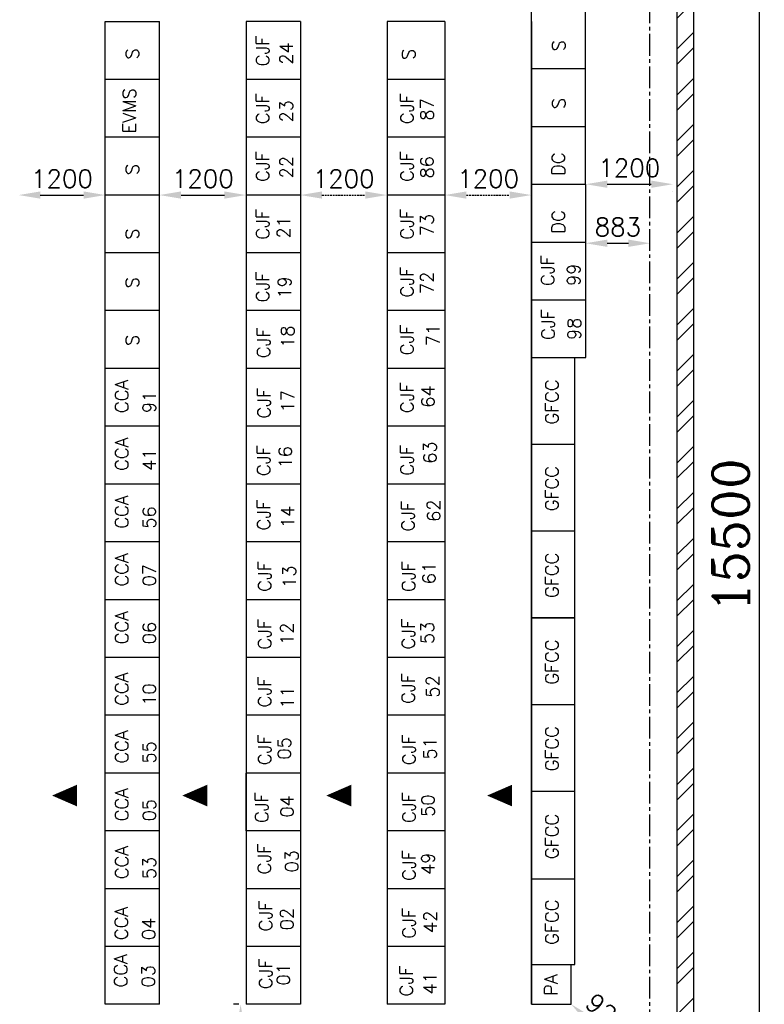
# Model space of a CAD drawing. Extents: x -82582065 to 310651827, y -37687100 to 142977471.
# Tile 65 of 122: x 111150 to 121458, y 40508 to 54135. Entities that reach past the tile are written whole.
import ezdxf

# ---------------------------------------------------------------- set-up
doc = ezdxf.new("R2010")
doc.units = 0
doc.header["$LTSCALE"] = 100
doc.header["$MEASUREMENT"] = 0
for name, pattern in [('CENTER', [2, 1.25, -0.25, 0.25, -0.25]), ('CENTER2', [1.125, 0.75, -0.125, 0.125, -0.125]), ('HIDDEN', [0.375, 0.25, -0.125])]:
    doc.linetypes.add(name, pattern=pattern)
for name, color, linetype in [('DIM', 2, 'Continuous'), ('GRID', 8, 'CENTER'), ('HATCH', 4, 'Continuous'), ('PNL', 6, 'Continuous'), ('TEXT', 3, 'Continuous'), ('WALL', 4, 'Continuous'), ('WALLH', 2, 'Continuous')]:
    doc.layers.add(name, color=color, linetype=linetype)
doc.styles.add('ROMANC', font='ROMANC.SHX')
doc.styles.add('ROMANS', font='romans')
doc.dimstyles.new('GS', dxfattribs={"dimscale": 100, "dimtxt": 2.5, "dimasz": 3, "dimexe": 1, "dimexo": 1, "dimgap": 1, "dimtad": 1, "dimdec": 0, "dimzin": 0, "dimdsep": 46, "dimtxsty": 'ROMANS', "dimcen": 0.09, "dimclrd": 4, "dimclre": 8, "dimclrt": 3, "dimadec": 0, "dimazin": 0, "dimtfac": 1, "dimtdec": 0, "dimtofl": 0, "dimtmove": 0, "dimatfit": 3, "dimfxl": 1, "dimtolj": 1, "dimtzin": 0, "dimarcsym": 0})
doc.dimstyles.new('STANDARD$0', dxfattribs={"dimtxt": 250, "dimasz": 200, "dimexe": 0, "dimexo": 0, "dimgap": 100, "dimtad": 1, "dimdec": 0, "dimlfac": 0.01, "dimzin": 0, "dimdsep": 46, "dimtxsty": 'ROMANS', "dimcen": 0.09, "dimclrd": 4, "dimclre": 8, "dimclrt": 3, "dimadec": 0, "dimazin": 0, "dimtfac": 1, "dimtdec": 0, "dimtmove": 0, "dimatfit": 3, "dimfxl": 1, "dimtolj": 1, "dimtzin": 0, "dimarcsym": 0})

# ---------------------------------------------------------------- blocks, each defined once
blk = doc.blocks.new('*D330')
at = {"layer": 'Defpoints', "color": 0, "linetype": 'Continuous', "transparency": 16777216}
for p in [(121392, 54745), (121442, 54745), (121442, 39245)]:
    blk.add_point(p, dxfattribs=at)
at = {"layer": 'DIM', "linetype": 'Continuous', "lineweight": -2, "transparency": 16777216}
for p, q in [((121442, 54745), (121392, 54745)), ((121442, 39245), (121392, 39245))]:
    blk.add_line(p, q, dxfattribs=at)
at = {"layer": 'DIM', "color": 4, "linetype": 'Continuous', "lineweight": -2, "transparency": 16777216}
blk.add_line((121392, 39645), (121392, 54345), dxfattribs=at)
at = {"layer": 'DIM', "color": 4, "linetype": 'Continuous', "transparency": 16777216}
for points in [[(121325, 54345), (121458, 54345), (121392, 54745)], [(121325, 39645), (121458, 39645), (121392, 39245)]]:
    blk.add_solid(points, dxfattribs=at)
at = {"layer": 'DIM', "linetype": 'Continuous', "transparency": 16777216, "insert": (120992, 46995), "char_height": 500, "attachment_point": 5, "rotation": 90, "style": 'ROMANC'}
blk.add_mtext('\\A1;15500', dxfattribs=at)
blk = doc.blocks.new('*D354')
at = {"layer": 'Defpoints', "color": 0, "transparency": 16777216}
for p in [(118985, 51858), (120193, 51859), (120193, 51858)]:
    blk.add_point(p, dxfattribs=at)
at = {"layer": 'WALLH', "color": 8, "lineweight": -2, "transparency": 16777216}
for p, q in [((118985, 51958), (118985, 51958)), ((120193, 51759), (120193, 51758))]:
    blk.add_line(p, q, dxfattribs=at)
at = {"layer": 'WALLH', "color": 4, "lineweight": -2, "transparency": 16777216}
blk.add_line((119285, 51858), (119893, 51858), dxfattribs=at)
at = {"layer": 'WALLH', "color": 4, "transparency": 16777216}
for points in [[(119285, 51908), (119285, 51808), (118985, 51858)], [(119893, 51908), (119893, 51808), (120193, 51858)]]:
    blk.add_solid(points, dxfattribs=at)
at = {"layer": 'WALLH', "color": 3, "transparency": 16777216, "insert": (119589, 52083), "char_height": 250, "attachment_point": 5, "style": 'ROMANS'}
blk.add_mtext('\\A1;1200', dxfattribs=at)
blk = doc.blocks.new('*D355')
at = {"layer": 'Defpoints', "color": 0, "transparency": 16777216}
for p in [(113085, 51708), (114285, 51708), (114285, 51708)]:
    blk.add_point(p, dxfattribs=at)
at = {"layer": 'WALLH', "color": 4, "lineweight": -2, "transparency": 16777216}
blk.add_line((113385, 51708), (113985, 51708), dxfattribs=at)
at = {"layer": 'WALLH', "color": 8, "lineweight": -2, "transparency": 16777216}
blk.add_line((113085, 51608), (113085, 51608), dxfattribs=at)
at = {"layer": 'WALLH', "color": 4, "transparency": 16777216}
for points in [[(113385, 51758), (113385, 51658), (113085, 51708)], [(113985, 51758), (113985, 51658), (114285, 51708)]]:
    blk.add_solid(points, dxfattribs=at)
at = {"layer": 'WALLH', "color": 3, "transparency": 16777216, "insert": (113685, 51933), "char_height": 250, "attachment_point": 5, "style": 'ROMANS'}
blk.add_mtext('\\A1;1200', dxfattribs=at)
blk = doc.blocks.new('*D356')
at = {"layer": 'Defpoints', "color": 0, "transparency": 16777216}
for p in [(111135, 51708), (112335, 51708), (112335, 51708)]:
    blk.add_point(p, dxfattribs=at)
at = {"layer": 'WALLH', "color": 4, "lineweight": -2, "transparency": 16777216}
blk.add_line((111435, 51708), (112035, 51708), dxfattribs=at)
at = {"layer": 'WALLH', "color": 4, "transparency": 16777216}
for points in [[(111435, 51758), (111435, 51658), (111135, 51708)], [(112035, 51758), (112035, 51658), (112335, 51708)]]:
    blk.add_solid(points, dxfattribs=at)
at = {"layer": 'WALLH', "color": 3, "transparency": 16777216, "insert": (111735, 51933), "char_height": 250, "attachment_point": 5, "style": 'ROMANS'}
blk.add_mtext('\\A1;1200', dxfattribs=at)
blk = doc.blocks.new('*D357')
at = {"layer": 'Defpoints', "color": 0, "transparency": 16777216}
for p in [(118985, 51058), (119876, 51041), (119876, 51041)]:
    blk.add_point(p, dxfattribs=at)
at = {"layer": 'WALLH', "color": 4, "lineweight": -2, "transparency": 16777216}
blk.add_line((119285, 51041), (119576, 51041), dxfattribs=at)
at = {"layer": 'WALLH', "color": 8, "lineweight": -2, "transparency": 16777216}
blk.add_line((118985, 50958), (118985, 50941), dxfattribs=at)
at = {"layer": 'WALLH', "color": 4, "transparency": 16777216}
for points in [[(119285, 51091), (119285, 50991), (118985, 51041)], [(119576, 51091), (119576, 50991), (119876, 51041)]]:
    blk.add_solid(points, dxfattribs=at)
at = {"layer": 'WALLH', "color": 3, "transparency": 16777216, "insert": (119431, 51266), "char_height": 250, "attachment_point": 5, "style": 'ROMANS'}
blk.add_mtext('\\A1;883', dxfattribs=at)
blk = doc.blocks.new('*D359')
at = {"layer": 'Defpoints', "color": 0, "transparency": 16777216}
for p in [(114285, 40508), (114208, 39308), (114256, 39308)]:
    blk.add_point(p, dxfattribs=at)
at = {"layer": 'WALLH', "color": 8, "lineweight": -2, "transparency": 16777216}
for p, q in [((114185, 40508), (114108, 40508)), ((114156, 39308), (114108, 39308))]:
    blk.add_line(p, q, dxfattribs=at)
at = {"layer": 'WALLH', "color": 4, "lineweight": -2, "transparency": 16777216}
blk.add_line((114208, 40208), (114208, 39608), dxfattribs=at)
at = {"layer": 'WALLH', "color": 4, "transparency": 16777216}
for points in [[(114158, 40208), (114258, 40208), (114208, 40508)], [(114158, 39608), (114258, 39608), (114208, 39308)]]:
    blk.add_solid(points, dxfattribs=at)
at = {"layer": 'WALLH', "color": 3, "transparency": 16777216, "insert": (113983, 39908), "char_height": 250, "attachment_point": 5, "rotation": 90, "style": 'ROMANS'}
blk.add_mtext('\\A1;1200', dxfattribs=at)
blk = doc.blocks.new('*D372')
at = {"layer": 'Defpoints', "color": 0, "transparency": 16777216}
for p in [(118785, 40508), (119486, 39909), (119486, 39909)]:
    blk.add_point(p, dxfattribs=at)
at = {"layer": 'WALLH', "color": 4, "lineweight": -2, "transparency": 16777216}
blk.add_line((119014, 40313), (119258, 40104), dxfattribs=at)
at = {"layer": 'WALLH', "color": 4, "transparency": 16777216}
for points in [[(119046, 40351), (118981, 40275), (118785, 40508)], [(119290, 40142), (119225, 40066), (119486, 39909)]]:
    blk.add_solid(points, dxfattribs=at)
at = {"layer": 'WALLH', "color": 3, "transparency": 16777216, "insert": (119282, 40380), "char_height": 250, "attachment_point": 5, "rotation": 319.48, "style": 'ROMANS'}
blk.add_mtext('\\A1;921', dxfattribs=at)
blk = doc.blocks.new('*D382')
at = {"color": 8, "linetype": 'HIDDEN', "lineweight": -2, "transparency": 16777216}
blk.add_line((115035, 51808), (115035, 51808), dxfattribs=at)
at = {"color": 4, "linetype": 'HIDDEN', "lineweight": -2, "transparency": 16777216}
blk.add_line((115335, 51708), (115935, 51708), dxfattribs=at)
at = {"color": 4, "linetype": 'HIDDEN', "transparency": 16777216}
for points in [[(115335, 51758), (115335, 51658), (115035, 51708)], [(115935, 51758), (115935, 51658), (116235, 51708)]]:
    blk.add_solid(points, dxfattribs=at)
at = {"layer": 'Defpoints', "color": 0, "linetype": 'HIDDEN', "transparency": 16777216}
for p in [(115035, 51708), (116235, 51708), (116235, 51708)]:
    blk.add_point(p, dxfattribs=at)
at = {"color": 3, "linetype": 'HIDDEN', "transparency": 16777216, "insert": (115635, 51933), "char_height": 250, "attachment_point": 5, "style": 'ROMANS'}
blk.add_mtext('\\A1;1200', dxfattribs=at)
blk = doc.blocks.new('*D383')
at = {"color": 4, "linetype": 'HIDDEN', "lineweight": -2, "transparency": 16777216}
blk.add_line((117335, 51708), (117935, 51708), dxfattribs=at)
at = {"color": 8, "linetype": 'HIDDEN', "lineweight": -2, "transparency": 16777216}
blk.add_line((117035, 51608), (117035, 51608), dxfattribs=at)
at = {"color": 4, "linetype": 'HIDDEN', "transparency": 16777216}
for points in [[(117335, 51758), (117335, 51658), (117035, 51708)], [(117935, 51758), (117935, 51658), (118235, 51708)]]:
    blk.add_solid(points, dxfattribs=at)
at = {"layer": 'Defpoints', "color": 0, "linetype": 'HIDDEN', "transparency": 16777216}
for p in [(117035, 51708), (118235, 51708), (118235, 51708)]:
    blk.add_point(p, dxfattribs=at)
at = {"color": 3, "linetype": 'HIDDEN', "transparency": 16777216, "insert": (117635, 51933), "char_height": 250, "attachment_point": 5, "style": 'ROMANS'}
blk.add_mtext('\\A1;1200', dxfattribs=at)

msp = doc.modelspace()

# ---------------------------------------------------------------- hatches: boundary and pattern name
at = {"layer": 'HATCH'}
h = msp.add_hatch(dxfattribs=at)
h.set_pattern_fill('ANSI32', color=256, scale=1200, style=0)
h.set_pattern_definition([(45, (2243.2, 0), (-318.198, 318.198), []), (45, (2455.33, 0), (-318.198, 318.198), [])])
h.paths.add_polyline_path([(120247.3, 59776.9), (120475.7, 59776.9), (120475.7, 62501.9), (120247.5, 62501.9)])
h.paths.add_polyline_path([(120245.7, 48776.9), (120475.7, 48776.9), (120475.7, 59776.9), (120245.7, 59776.9)])
h.paths.add_polyline_path([(120245.7, 42276.9), (120475.7, 42276.9), (120475.7, 48776.9), (120246.5, 48776.9)])
h.paths.add_polyline_path([(120245.7, 34776.9), (120475.7, 34776.9), (120475.7, 38276.9), (120475.7, 38276.9), (120475.7, 42276.9), (120246, 42276.9), (120245.7, 38506.9), (120245.7, 38506.9)])
h.paths.add_polyline_path([(120475.7, 34776.9), (120245.7, 34776.9), (120245.7, 28196.9), (120245.7, 28196.9), (120245.7, 26186.9), (120475.7, 26186.9), (120475.7, 28426.9), (120475.7, 28426.9)])

# ---------------------------------------------------------------- linework, layer by layer
at = {"color": 6}
for p, q in [((117035.5, 54108), (116235.5, 54108)), ((117035.5, 53308), (116235.5, 53308)), ((117035.5, 52508), (116235.5, 52508)), ((117035.5, 51708), (116235.5, 51708)), ((117035.5, 50908), (116235.5, 50908)), ((117035.5, 50108), (116235.5, 50108)), ((117035.5, 49308), (116235.5, 49308)), ((117035.5, 48508), (116235.5, 48508)), ((117035.5, 47708), (116235.5, 47708)), ((117035.5, 46908), (116235.5, 46908)), ((117035.5, 46108), (116235.5, 46108)), ((117035.5, 45308), (116235.5, 45308)), ((117035.5, 44508), (116235.5, 44508)), ((117035.5, 43708), (116235.5, 43708)), ((117035.5, 42908), (116235.5, 42908)), ((117035.5, 42108), (116235.5, 42108)), ((117035.5, 41308), (116235.5, 41308)), ((117035.5, 40508), (116235.5, 40508))]:
    msp.add_line(p, q, dxfattribs=at)
at = {"layer": 'GRID', "linetype": 'CENTER2', "ltscale": 4}
msp.add_line((119875.7, 20337.1), (119875.7, 63150.4), dxfattribs=at)
at = {"layer": 'PNL', "color": 6}
for p, q in [((118235.5, 49458), (118235.5, 54258)), ((118987.8, 49458), (118984.3, 54258)), ((113085.5, 40508), (113085.5, 54108)), ((114285.5, 54108), (114285.5, 43708)), ((114285.5, 54108), (114285.5, 40508)), ((115035.5, 54108), (114285.5, 54108)), ((115035.5, 54108), (115035.5, 43708)), ((115035.5, 54108), (115035.5, 40508)), ((116235.5, 54108), (116235.5, 40508)), ((116235.5, 54108), (116235.5, 41958)), ((116235.5, 54108), (116235.5, 40508)), ((117035.5, 54108), (117035.5, 40508)), ((118235.5, 54108), (118235.5, 40508)), ((118235.5, 53458), (118985.5, 53458)), ((115035.5, 53308), (114285.5, 53308)), ((118235.5, 52658), (118985.5, 52658)), ((115035.5, 52508), (114285.5, 52508)), ((118235.5, 51858), (118985.5, 51858)), ((115035.5, 51708), (114285.5, 51708)), ((118235.5, 51058), (118985.5, 51058)), ((115035.5, 50908), (114285.5, 50908)), ((118235.5, 50258), (118985.5, 50258)), ((115035.5, 50108), (114285.5, 50108)), ((118235.5, 45858), (118235.5, 49458)), ((118235.5, 49458), (118985.5, 49458)), ((118395, 49458), (118987.8, 49458)), ((118835.5, 41058), (118835.5, 49458)), ((115035.5, 49308), (114285.5, 49308)), ((115035.5, 48508), (114285.5, 48508)), ((118835.5, 48258), (118235.5, 48258)), ((115035.5, 47708), (114285.5, 47708)), ((118835.5, 47058), (118235.5, 47058)), ((115035.5, 46908), (114285.5, 46908)), ((115035.5, 46108), (114285.5, 46108)), ((118235.5, 40508), (118235.5, 45858)), ((118235.5, 45858), (118835.5, 45858)), ((118835.5, 45858), (118235.5, 45858)), ((115035.5, 45308), (114285.5, 45308)), ((118235.5, 44658), (118835.5, 44658)), ((115035.5, 44508), (114285.5, 44508)), ((115035.5, 43708), (114285.5, 43708)), ((115035.5, 43708), (114285.5, 43708)), ((115035.5, 43708), (114285.5, 43708)), ((114285.5, 42908), (114285.5, 43708)), ((115035.5, 43708), (115035.5, 40508)), ((118235.5, 43458), (118835.5, 43458)), ((114285.5, 42908), (114285.5, 40508)), ((115035.5, 42908), (114285.5, 42908)), ((114985.5, 42908), (114285.5, 42908)), ((115035.5, 42908), (114285.5, 42908)), ((115035.5, 42108), (114285.5, 42108)), ((118235.5, 42243.8), (118835.5, 42243.8)), ((115035.5, 41308), (114285.5, 41308)), ((118235.5, 41058), (118835.5, 41058)), ((118785.5, 40508), (118785.5, 41058)), ((115035.5, 40508), (114285.5, 40508)), ((118235.5, 40508), (118785.5, 40508))]:
    msp.add_line(p, q, dxfattribs=at)
at = {"layer": 'PNL', "color": 2}
for p, q in [((112335.5, 48508), (112335.5, 54108)), ((112335.5, 54108), (113085.5, 54108)), ((113085.5, 40508), (113085.5, 54108)), ((113085.5, 53308), (112335.5, 53308)), ((113085.5, 40508), (113085.5, 53308)), ((113085.5, 52508), (112335.5, 52508)), ((113085.5, 51708), (112335.5, 51708)), ((113085.5, 50908), (112335.5, 50908)), ((113085.5, 50108), (112335.5, 50108)), ((113085.5, 49308), (112335.5, 49308)), ((112335.5, 40508), (112335.5, 48508)), ((113085.5, 48508), (112335.5, 48508)), ((113085.5, 47708), (112335.5, 47708)), ((113085.5, 46908), (112335.5, 46908)), ((113085.5, 46108), (112335.5, 46108)), ((113085.5, 45308), (112335.5, 45308)), ((113085.5, 44508), (112335.5, 44508)), ((113085.5, 43708), (112335.5, 43708)), ((113085.5, 42908), (112335.5, 42908)), ((113085.5, 42108), (112335.5, 42108)), ((113085.5, 41308), (112335.5, 41308)), ((113085.5, 40508), (112335.5, 40508))]:
    msp.add_line(p, q, dxfattribs=at)
at = {"layer": 'TEXT', "ltscale": 101}
for points in [[(111598, 43397, 0, 300, 0), (111943.8, 43396.9, 300, 300, 0)], [(113400.6, 43397, 0, 300, 0), (113746.4, 43396.9, 300, 300, 0)], [(115394, 43397, 0, 300, 0), (115739.9, 43396.9, 300, 300, 0)], [(117620.7, 43397, 0, 300, 0), (117966.6, 43396.9, 300, 300, 0)]]:
    msp.add_lwpolyline(points, format="xyseb", dxfattribs=at)
at = {"layer": 'WALL'}
for p, q in [((120475.7, 62524.5), (120475.7, 28426.9)), ((120245.7, 62294.5), (120245.7, 28196.9))]:
    msp.add_line(p, q, dxfattribs=at)

# ---------------------------------------------------------------- texts
at = {"layer": 'PNL', "color": 6, "style": 'ROMANS'}
for s, p in [('CJF', (114602.8, 53490.6)), ('S', (118701.8, 53697.5)), ('24', (114931.2, 53513.3)), ('S', (116622.6, 53579)), ('CJF', (114602.8, 52690.6)), ('CJF', (116602.8, 52690.6)), ('S', (118701.8, 52897.5)), ('23', (114931.2, 52713.3)), ('87', (116880.2, 52738.2)), ('CJF', (114602.8, 51890.6)), ('22', (114933.2, 51939)), ('CJF', (116602.8, 51890.6)), ('86', (116880.2, 51938.1)), ('CJF', (114602.8, 51090.6)), ('CJF', (116602.8, 51090.6)), ('73', (116880.2, 51138.2)), ('21', (114894.4, 51106.3)), ('CJF', (118548.3, 50450.5)), ('CJF', (116602.8, 50290.6)), ('99', (118909, 50450.5)), ('CJF', (114603.6, 50224.7)), ('72', (116880.2, 50338.2)), ('19', (114906.2, 50275.9)), ('CJF', (118555.9, 49702.3)), ('CJF', (116602.8, 49490.6)), ('98', (118916.6, 49702.3)), ('CJF', (114615.7, 49451.1)), ('18', (114949.9, 49593.6)), ('71', (116961.8, 49615.8)), ('CJF', (116602.8, 48690.6)), ('GFCC', (118607, 48532.5)), ('CJF', (114622.8, 48615.6)), ('17', (114949.9, 48700.5)), ('64', (116891.6, 48766.1)), ('CJF', (116603.6, 47824.7)), ('63', (116918.8, 47989.4)), ('CJF', (114619.1, 47819.5)), ('16', (114916.3, 47924.7)), ('GFCC', (118607, 47332.5)), ('CJF', (114618.5, 47066.5)), ('CJF', (116615.7, 47051.1)), ('62', (116973.2, 47185.5)), ('14', (114949.9, 47098.7)), ('GFCC', (118607, 46132.5)), ('CJF', (114629.8, 46217.5)), ('CJF', (116622.8, 46215.6)), ('13', (114972.2, 46271.3)), ('61', (116907.5, 46321.8)), ('CJF', (114629.8, 45417.5)), ('CJF', (116619.1, 45419.5)), ('12', (114939.2, 45482.1)), ('53', (116884.6, 45494.1)), ('GFCC', (118607, 44932.5)), ('CJF', (114629.8, 44617.5)), ('CJF', (116618.5, 44666.5)), ('52', (116959.1, 44753)), ('11', (114942.9, 44601.8)), ('GFCC', (118607, 43732.5)), ('CJF', (114629.8, 43817.5)), ('05', (114902.2, 43895.2)), ('CJF', (116629.8, 43817.5)), ('51', (116919.8, 43895.5)), ('CJF', (114591.9, 43017.5)), ('04', (114940.5, 43093)), ('CJF', (116629.8, 43017.5)), ('50', (116891.8, 43103.1)), ('GFCC', (118607, 42518.3)), ('CJF', (114626.6, 42306.7)), ('03', (115006.8, 42332.9)), ('CJF', (116629.8, 42217.5)), ('49', (116891.8, 42299.2)), ('CJF', (114645.6, 41517.7)), ('GFCC', (118607, 41332.5)), ('02', (114938.3, 41533.1)), ('CJF', (116629.8, 41417.5)), ('42', (116923.4, 41494.7)), ('CJF', (114645.6, 40717.7)), ('01', (114890.9, 40767.6)), ('CJF', (116591.9, 40617.5)), ('41', (116920.8, 40642.9)), ('PA', (118595, 40626.7))]:
    msp.add_text(s, height=180, rotation=90, dxfattribs=at).set_placement(p)
at = {"layer": 'PNL', "color": 2, "style": 'ROMANS'}
for s, p in [('S', (112799.4, 53585.3)), ('EVMS', (112757.8, 52562.7)), ('S', (112799.4, 51985.3)), ('S', (112799.4, 51091.3)), ('S', (112799.4, 50419.3)), ('S', (112799.4, 49621.3)), ('CCA', (112653.7, 48691.3)), ('91', (113033.2, 48691.3)), ('CCA', (112653.7, 47891.3)), ('41', (113033.2, 47891.3)), ('CCA', (112653.7, 47091.3)), ('56', (113033.2, 47091.3)), ('CCA', (112653.7, 46291.3)), ('07', (113033.2, 46291.3)), ('CCA', (112653.7, 45491.3)), ('06', (113033.2, 45491.3)), ('CCA', (112653.7, 44640.4)), ('10', (113033.2, 44640.4)), ('CCA', (112653.7, 43840.4)), ('55', (113033.2, 43840.4)), ('CCA', (112653.7, 43040.4)), ('05', (113033.2, 43040.4)), ('CCA', (112653.7, 42240.4)), ('53', (113033.2, 42240.4)), ('CCA', (112647.2, 41397.5)), ('04', (113026.7, 41397.5)), ('CCA', (112639.5, 40742.4)), ('03', (113019, 40742.4))]:
    msp.add_text(s, height=180, rotation=90, dxfattribs=at).set_placement(p)
at = {"layer": 'PNL', "style": 'ROMANS'}
for p in [(118695.4, 51974.9), (118695.4, 51174.9)]:
    msp.add_text('DC', height=180, rotation=90, dxfattribs=at).set_placement(p)

# ---------------------------------------------------------------- dimensions: what is measured, and where the dimension line sits
at = {"linetype": 'HIDDEN'}
for base, p1, p2, picture, middle in [((116235.5, 51708), (115035.5, 51708), (116235.5, 51708), '*D382', (115635.5, 51933)), ((118235.5, 51708), (117035.5, 51708), (118235.5, 51708), '*D383', (117635.5, 51933))]:
    dim = msp.add_linear_dim(base=base, p1=p1, p2=p2, dimstyle='GS', dxfattribs=at)
    dim.commit()
    dim.dimension.update_dxf_attribs({"geometry": picture, "text_midpoint": middle})
at = {"layer": 'DIM', "linetype": 'Continuous'}
dim = msp.add_linear_dim(base=(121391.6, 54744.8), p1=(121441.6, 39244.8), p2=(121441.6, 54744.8), angle=90, text='15500', dimstyle='STANDARD$0', override={"dimscale": 100, "dimtxt": 5, "dimasz": 4, "dimgap": 1.5, "dimtxsty": 'ROMANC', "dimclrd": 4, "dimclre": 256, "dimclrt": 256, "dimtix": 1}, dxfattribs=at)
dim.commit()
dim.dimension.update_dxf_attribs({"geometry": '*D330', "text_midpoint": (120991.6, 46994.8)})
at = {"layer": 'WALLH'}
for base, p1, p2, text, picture, middle in [((120193.3, 51858), (118985.5, 51858), (120193.3, 51858.7), '1200', '*D354', (119589.4, 52083)), ((119875.7, 51041), (118985.5, 51058), (119875.7, 51041), '883', '*D357', (119430.6, 51266))]:
    dim = msp.add_linear_dim(base=base, p1=p1, p2=p2, text=text, dimstyle='GS', dxfattribs=at)
    dim.commit()
    dim.dimension.update_dxf_attribs({"geometry": picture, "text_midpoint": middle})
for base, p1, p2, picture, middle in [((112335.5, 51708), (111135.5, 51708), (112335.5, 51708), '*D356', (111735.5, 51933)), ((114285.5, 51708), (113085.5, 51708), (114285.5, 51708), '*D355', (113685.5, 51933))]:
    dim = msp.add_linear_dim(base=base, p1=p1, p2=p2, dimstyle='GS', dxfattribs=at)
    dim.commit()
    dim.dimension.update_dxf_attribs({"geometry": picture, "text_midpoint": middle})
dim = msp.add_aligned_dim(p1=(118785.5, 40508), p2=(119485.7, 39909.5), distance=0, dimstyle='GS', dxfattribs=at)
dim.commit()
dim.dimension.update_dxf_attribs({"geometry": '*D372', "text_midpoint": (119281.8, 40379.8)})
dim = msp.add_linear_dim(base=(114207.8, 39308), p1=(114285.5, 40508), p2=(114255.8, 39308), angle=90, dimstyle='GS', dxfattribs=at)
dim.commit()
dim.dimension.update_dxf_attribs({"geometry": '*D359', "text_midpoint": (113982.8, 39908)})

doc.saveas('drawing.dxf')
